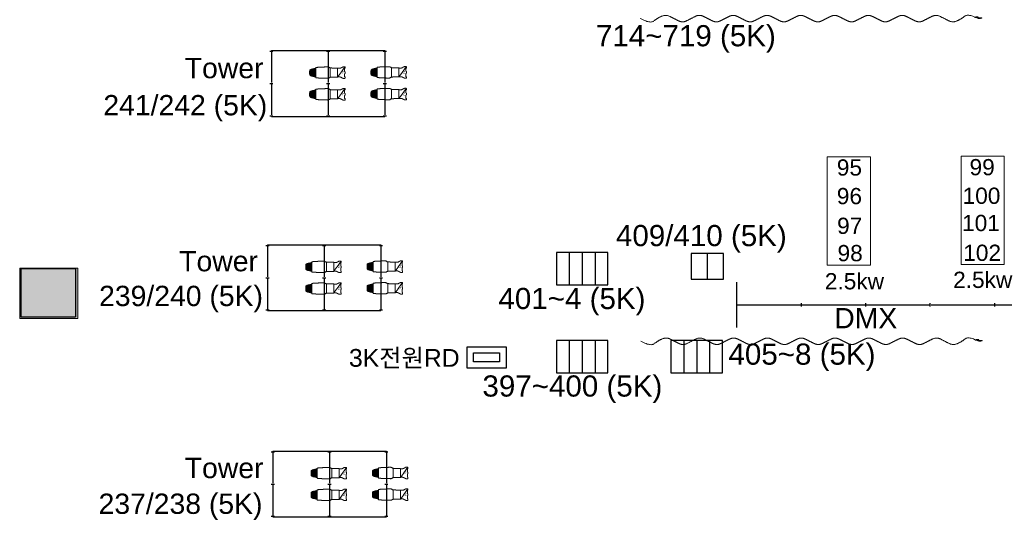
# Model space of a CAD drawing. Header units: millimetres. Extents: x -35700 to 37500, y -75689 to 43832.
# Tile 4 of 16: x -25121 to -9854, y 6339 to 14081. Entities that reach past the tile are written whole.
import ezdxf

# ---------------------------------------------------------------- set-up
doc = ezdxf.new("R2010")
doc.units = ezdxf.units.MM
doc.header["$LTSCALE"] = 250
doc.header["$PDMODE"] = 1
doc.header["$PDSIZE"] = -2
doc.linetypes.add('CENTER', pattern=[17, 15, -1, 0.00127, -0.99873])
for name, color, linetype, lineweight in [('ASHADE', 7, 'Continuous', 25), ('BALCONY-1', 7, 'Continuous', 25), ('CI_SHEET', 7, 'Continuous', 25), ('CIR-N FLOOR', 7, 'Continuous', 25), ('DMX BOX', 7, 'Continuous', 25), ('Lighting-Incandescent', 7, 'Continuous', 5), ('None', 7, 'Continuous', 5)]:
    doc.layers.add(name, color=color, linetype=linetype, lineweight=lineweight)
doc.layers.add('NonPlot-Loci', color=3, linetype='Continuous', lineweight=25, true_color=0x00ff00)
doc.layers.add('WAL', color=9, linetype='Continuous', lineweight=25, true_color=0x808080)
doc.styles.add('Arial', font='Arial')
doc.styles.add('Arial (bold)', font='Arial')

# ---------------------------------------------------------------- blocks, each defined once
blk = doc.blocks.new('Light Instr ETC Source 4 Zoom 15-30deg 750W (2D)')
at = {"color": 255, "linetype": 'Continuous', "lineweight": 18, "transparency": 33554687}
blk.add_wipeout([(0, 334), (11, 334), (19, 327), (67, 327), (67, 331), (67, 332), (67, 332), (67, 333), (68, 333), (68, 334), (69, 334), (69, 334), (70, 334), (78, 334), (86, 334), (86, 334), (87, 334), (88, 334), (88, 333), (88, 333), (89, 332), (89, 332), (89, 331), (89, 318), (89, 308), (89, 306), (89, 304), (89, 303), (88, 301), (88, 300), (87, 298), (87, 297), (86, 296), (78, 281), (70, 266), (69, 265), (69, 263), (68, 262), (68, 260), (68, 259), (67, 257), (67, 256), (67, 254), (67, 240), (67, 221), (67, 221), (67, 220), (67, 220), (68, 220), (68, 219), (68, 219), (69, 219), (69, 219), (70, 219), (70, 219), (70, 219), (71, 218), (71, 218), (71, 218), (71, 217), (71, 217), (71, 162), (72, 108), (72, 108), (72, 107), (72, 106), (72, 105), (72, 104), (73, 104), (73, 103), (73, 102), (80, 90), (85, 81), (86, 79), (87, 78), (87, 76), (88, 75), (88, 73), (88, 71), (88, 69), (88, 68), (86, -8), (86, -23), (85, -37), (85, -50), (84, -62), (84, -72), (83, -82), (82, -90), (79, -118), (79, -118), (79, -119), (79, -119), (78, -120), (78, -120), (77, -120), (77, -121), (76, -121), (73, -121), (70, -121), (69, -121), (69, -121), (68, -121), (68, -121), (67, -122), (67, -122), (67, -123), (67, -123), (60, -151), (54, -180), (54, -180), (54, -180), (54, -180), (54, -181), (54, -181), (54, -181), (54, -181), (54, -181), (46, -201), (44, -204), (43, -207), (40, -209), (38, -211), (36, -213), (33, -214), (30, -214), (19, -215), (19, -215), (19, -215), (19, -215), (19, -215), (19, -215), (19, -215), (19, -215), (19, -215), (0, -215)], dxfattribs=at).dxf.layer = 'Lighting-Incandescent'
at = {"layer": 'Lighting-Incandescent', "color": 7, "linetype": 'Continuous', "lineweight": 18, "transparency": 33554687}
blk.add_rational_spline([(0, 334), (6, 334), (11, 334), (15, 330), (19, 327), (43, 327), (67, 327), (67, 329), (67, 331), (67, 334), (70, 334), (78, 334), (86, 334), (89, 334), (89, 331), (89, 319), (89, 308), (89, 301), (86, 296), (78, 281), (70, 266), (67, 260), (67, 254), (67, 237), (67, 221), (67, 219), (69, 219), (71, 219), (71, 217), (71, 163), (72, 108), (72, 105), (73, 102), (79, 91), (85, 81), (89, 75), (88, 68), (88, 38), (85, -59), (81, -104), (79, -118), (79, -121), (76, -121), (73, -121), (70, -121), (67, -121), (67, -123), (60, -152), (54, -180), (54, -181), (54, -181), (51, -189), (42, -213), (25, -215), (19, -215), (19, -215), (19, -215), (9, -215), (0, -215)], [1, 1, 1, 1, 1, 1, 1, 1, 1, 0.707066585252, 1, 1, 1, 0.707146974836, 1, 1, 1, 0.969867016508, 1, 1, 1, 0.969867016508, 1, 1, 1, 0.707106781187, 1, 0.708406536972, 1, 1, 1, 0.968171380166, 1, 1, 1, 0.964473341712, 1, 1, 1, 1, 1, 0.741812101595, 1, 1, 1, 0.781117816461, 1, 1, 1, 0.997959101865, 1, 1, 1, 1, 1, 0.998853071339, 1, 1, 1], degree=2, knots=[0, 0, 0, 0.011536, 0.011536, 0.022256, 0.022256, 0.070031, 0.070031, 0.07443, 0.07443, 0.078936, 0.078936, 0.094983, 0.094983, 0.099489, 0.099489, 0.122964, 0.122964, 0.135383, 0.135383, 0.169014, 0.169014, 0.181434, 0.181434, 0.214542, 0.214542, 0.217438, 0.217438, 0.22034, 0.22034, 0.329289, 0.329289, 0.335669, 0.335669, 0.36023, 0.36023, 0.373697, 0.373697, 0.433817, 0.568022, 0.628911, 0.628911, 0.638128, 0.638128, 0.651811, 0.651811, 0.660393, 0.660393, 0.787305, 0.787305, 0.788183, 0.788183, 0.825222, 0.90018, 0.93716, 0.93716, 0.938155, 0.938155, 1, 1, 1], dxfattribs=at)
at = {"color": 255, "linetype": 'Continuous', "lineweight": 18, "transparency": 33554687}
blk.add_wipeout([(0, 334), (-11, 334), (-19, 327), (-67, 327), (-67, 331), (-67, 332), (-67, 332), (-67, 333), (-68, 333), (-68, 334), (-69, 334), (-69, 334), (-70, 334), (-78, 334), (-86, 334), (-86, 334), (-87, 334), (-88, 334), (-88, 333), (-88, 333), (-89, 332), (-89, 332), (-89, 331), (-89, 318), (-89, 308), (-89, 306), (-89, 304), (-89, 303), (-88, 301), (-88, 300), (-87, 298), (-87, 297), (-86, 296), (-78, 281), (-70, 266), (-69, 265), (-69, 263), (-68, 262), (-68, 260), (-68, 259), (-67, 257), (-67, 256), (-67, 254), (-67, 240), (-67, 221), (-67, 221), (-67, 220), (-67, 220), (-68, 220), (-68, 219), (-68, 219), (-69, 219), (-69, 219), (-70, 219), (-70, 219), (-70, 219), (-71, 218), (-71, 218), (-71, 218), (-71, 217), (-71, 217), (-71, 162), (-72, 108), (-72, 108), (-72, 107), (-72, 106), (-72, 105), (-72, 104), (-73, 104), (-73, 103), (-73, 102), (-80, 90), (-85, 81), (-86, 79), (-87, 78), (-87, 76), (-88, 75), (-88, 73), (-88, 71), (-88, 69), (-88, 68), (-86, -8), (-86, -23), (-85, -37), (-85, -50), (-84, -62), (-84, -72), (-83, -82), (-82, -90), (-79, -118), (-79, -118), (-79, -119), (-79, -119), (-78, -120), (-78, -120), (-77, -120), (-77, -121), (-76, -121), (-73, -121), (-70, -121), (-69, -121), (-69, -121), (-68, -121), (-68, -121), (-67, -122), (-67, -122), (-67, -123), (-67, -123), (-60, -151), (-54, -180), (-54, -180), (-54, -180), (-54, -180), (-54, -181), (-54, -181), (-54, -181), (-54, -181), (-54, -181), (-46, -201), (-44, -204), (-43, -207), (-40, -209), (-38, -211), (-36, -213), (-33, -214), (-30, -214), (-19, -215), (-19, -215), (-19, -215), (-19, -215), (-19, -215), (-19, -215), (-19, -215), (-19, -215), (-19, -215), (0, -215)], dxfattribs=at).dxf.layer = 'Lighting-Incandescent'
at = {"layer": 'Lighting-Incandescent', "linetype": 'Continuous', "lineweight": 0, "transparency": 33554687}
blk.add_hatch(color=179, dxfattribs=at).paths.add_polyline_path([(70, -121), (68, -121), (67, -123), (54, -181), (48, -197), (45, -202), (41, -209), (37, -212), (35, -213), (33, -214), (31, -214), (19, -215), (-19, -215), (-30, -214), (-35, -213), (-36, -213), (-42, -207), (-50, -192), (-54, -180), (-67, -123), (-68, -121), (-70, -121)])
at = {"layer": 'Lighting-Incandescent', "color": 7, "linetype": 'Continuous', "lineweight": 5, "transparency": 33554687}
for p, q in [((-70, 219), (69, 219)), ((-72, 105), (72, 105)), ((-67, -121), (70, -121))]:
    blk.add_line(p, q, dxfattribs=at)
at = {"layer": 'Lighting-Incandescent', "color": 7, "linetype": 'Continuous', "lineweight": 13, "transparency": 33554687, "flags": 128}
blk.add_lwpolyline([(70, -121), (68, -121), (67, -123), (54, -181), (48, -197), (45, -202), (41, -209), (37, -212), (35, -213), (33, -214), (31, -214), (19, -215), (-19, -215), (-30, -214), (-35, -213), (-36, -213), (-42, -207), (-50, -192), (-54, -180), (-67, -123), (-68, -121), (-70, -121)], close=True, dxfattribs=at)
at = {"layer": 'Lighting-Incandescent', "color": 7, "linetype": 'Continuous', "lineweight": 18, "transparency": 33554687}
blk.add_rational_spline([(0, 334), (-6, 334), (-11, 334), (-15, 330), (-19, 327), (-43, 327), (-67, 327), (-67, 329), (-67, 331), (-67, 334), (-70, 334), (-78, 334), (-86, 334), (-89, 334), (-89, 331), (-89, 319), (-89, 308), (-89, 301), (-86, 296), (-78, 281), (-70, 266), (-67, 260), (-67, 254), (-67, 237), (-67, 221), (-67, 219), (-69, 219), (-71, 219), (-71, 217), (-71, 163), (-72, 108), (-72, 105), (-73, 102), (-79, 91), (-85, 81), (-89, 75), (-88, 68), (-88, 38), (-85, -59), (-81, -104), (-79, -118), (-79, -121), (-76, -121), (-73, -121), (-70, -121), (-67, -121), (-67, -123), (-60, -152), (-54, -180), (-54, -181), (-54, -181), (-51, -189), (-42, -213), (-25, -215), (-19, -215), (-19, -215), (-19, -215), (-9, -215), (0, -215)], [1, 1, 1, 1, 1, 1, 1, 1, 1, 0.707066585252, 1, 1, 1, 0.707146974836, 1, 1, 1, 0.969867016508, 1, 1, 1, 0.969867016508, 1, 1, 1, 0.707106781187, 1, 0.708406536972, 1, 1, 1, 0.968171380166, 1, 1, 1, 0.964473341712, 1, 1, 1, 1, 1, 0.741812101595, 1, 1, 1, 0.781117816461, 1, 1, 1, 0.997959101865, 1, 1, 1, 1, 1, 0.998853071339, 1, 1, 1], degree=2, knots=[0, 0, 0, 0.011536, 0.011536, 0.022256, 0.022256, 0.070031, 0.070031, 0.07443, 0.07443, 0.078936, 0.078936, 0.094983, 0.094983, 0.099489, 0.099489, 0.122964, 0.122964, 0.135383, 0.135383, 0.169014, 0.169014, 0.181434, 0.181434, 0.214542, 0.214542, 0.217438, 0.217438, 0.22034, 0.22034, 0.329289, 0.329289, 0.335669, 0.335669, 0.36023, 0.36023, 0.373697, 0.373697, 0.433817, 0.568022, 0.628911, 0.628911, 0.638128, 0.638128, 0.651811, 0.651811, 0.660393, 0.660393, 0.787305, 0.787305, 0.788183, 0.788183, 0.825222, 0.90018, 0.93716, 0.93716, 0.938155, 0.938155, 1, 1, 1], dxfattribs=at)
at = {"layer": 'None', "color": 7, "linetype": 'Continuous', "lineweight": 13, "transparency": 33554687}
blk.add_line((-88, 333), (71, 218), dxfattribs=at)
at = {"layer": 'None', "color": 7, "transparency": 33554687, "insert": (-20, 299), "char_height": 37.8, "width": 40.56, "attachment_point": 2, "rotation": 90, "line_spacing_factor": 0.962448, "style": 'Arial'}
blk.add_mtext('Z', dxfattribs=at)
at = {"layer": 'None', "color": 0, "flags": 1}
for tag in ['Frame_Size', 'Weight', '3D_Symbol_Name', 'Model_Name', 'Inst_Type', 'Wattage', 'Lamp', 'Frame_Size', 'Weight', 'Device_Type', 'Beam_Angle', 'Field_Angle', 'Remarks', 'Candlepower', 'Beam_Angle_2', 'Field_Angle_2', 'Num_Channels', 'FixtureID']:
    blk.add_attdef(tag, (-89, -215), '', height=0.18, dxfattribs=at)
blk = doc.blocks.new('1134.1.1.0.0 (2D)')
at = {"layer": 'None', "color": 7, "transparency": 33554687}
blk.add_blockref('Light Instr ETC Source 4 Zoom 15-30deg 750W (2D)', (0, 0), dxfattribs=at)
blk = doc.blocks.new('1135.1.1.0.0 (2D)')
at = {"layer": 'None', "color": 7, "transparency": 33554687}
blk.add_blockref('Light Instr ETC Source 4 Zoom 15-30deg 750W (2D)', (0, 0), dxfattribs=at)
blk = doc.blocks.new('1136.1.1.0.0 (2D)')
at = {"layer": 'None', "color": 7, "transparency": 33554687}
blk.add_blockref('Light Instr ETC Source 4 Zoom 15-30deg 750W (2D)', (0, 0), dxfattribs=at)
blk = doc.blocks.new('1137.1.1.0.0 (2D)')
at = {"layer": 'None', "color": 7, "transparency": 33554687}
blk.add_blockref('Light Instr ETC Source 4 Zoom 15-30deg 750W (2D)', (0, 0), dxfattribs=at)
blk = doc.blocks.new('1138.1.1.0.0 (2D)')
at = {"layer": 'None', "color": 7, "transparency": 33554687}
blk.add_blockref('Light Instr ETC Source 4 Zoom 15-30deg 750W (2D)', (0, 0), dxfattribs=at)
blk = doc.blocks.new('1139.1.1.0.0 (2D)')
at = {"layer": 'None', "color": 7, "transparency": 33554687}
blk.add_blockref('Light Instr ETC Source 4 Zoom 15-30deg 750W (2D)', (0, 0), dxfattribs=at)
blk = doc.blocks.new('1140.1.1.0.0 (2D)')
at = {"layer": 'None', "color": 7, "transparency": 33554687}
blk.add_blockref('Light Instr ETC Source 4 Zoom 15-30deg 750W (2D)', (0, 0), dxfattribs=at)
blk = doc.blocks.new('1141.1.1.0.0 (2D)')
at = {"layer": 'None', "color": 7, "transparency": 33554687}
blk.add_blockref('Light Instr ETC Source 4 Zoom 15-30deg 750W (2D)', (0, 0), dxfattribs=at)
blk = doc.blocks.new('1142.1.1.0.0 (2D)')
at = {"layer": 'None', "color": 7, "transparency": 33554687}
blk.add_blockref('Light Instr ETC Source 4 Zoom 15-30deg 750W (2D)', (0, 0), dxfattribs=at)
blk = doc.blocks.new('1143.1.1.0.0 (2D)')
at = {"layer": 'None', "color": 7, "transparency": 33554687}
blk.add_blockref('Light Instr ETC Source 4 Zoom 15-30deg 750W (2D)', (0, 0), dxfattribs=at)
blk = doc.blocks.new('1144.1.1.0.0 (2D)')
at = {"layer": 'None', "color": 7, "transparency": 33554687}
blk.add_blockref('Light Instr ETC Source 4 Zoom 15-30deg 750W (2D)', (0, 0), dxfattribs=at)
blk = doc.blocks.new('1145.1.1.0.0 (2D)')
at = {"layer": 'None', "color": 7, "transparency": 33554687}
blk.add_blockref('Light Instr ETC Source 4 Zoom 15-30deg 750W (2D)', (0, 0), dxfattribs=at)
blk = doc.blocks.new('Soft Goods (2D)-9')
at = {"layer": 'None', "color": 12, "linetype": 'Continuous', "lineweight": 13, "true_color": 0xdd0000, "transparency": 33554687}
for points, knots in [([(-5240, 0), (-5320, 9), (-5280, 12), (-5240, 15), (-5200, 18), (-5160, 21), (-5240, 30)], [0, 0, 0, 0.333429, 0.333429, 0.666762, 0.666762, 1, 1, 1]), ([(0, 0), (-158, -80), (-257, 2), (-394, 66), (-459, 33), (-524, 0), (-589, -33), (-655, -67), (-786, 0), (-917, 67), (-983, 33), (-1048, 0), (-1113, -33), (-1179, -67), (-1245, -33), (-1310, 0), (-1375, 33), (-1441, 67), (-1507, 33), (-1572, 0), (-1637, -33), (-1703, -67), (-1769, -33), (-1834, 0), (-1899, 33), (-1965, 67), (-2031, 33), (-2096, 0), (-2161, -33), (-2227, -67), (-2293, -33), (-2358, 0), (-2423, 33), (-2489, 67), (-2554, 33), (-2620, 0), (-2686, -33), (-2751, -67), (-2817, -33), (-2882, 0), (-2948, 33), (-3013, 67), (-3078, 33), (-3144, 0), (-3210, -33), (-3275, -67), (-3340, -33), (-3406, 0), (-3472, 33), (-3537, 67), (-3602, 33), (-3668, 0), (-3734, -33), (-3799, -67), (-3864, -33), (-3930, 0), (-3996, 33), (-4061, 67), (-4126, 33), (-4192, 0), (-4258, -33), (-4323, -67), (-4388, -33), (-4454, 0), (-4519, 33), (-4585, 67), (-4716, 0), (-4846, -66), (-4983, -2), (-5082, 80), (-5240, 0)], [0, 0, 0, 0.025448, 0.050895, 0.076343, 0.076343, 0.101898, 0.101898, 0.12756, 0.153221, 0.178883, 0.178883, 0.204545, 0.204545, 0.230207, 0.230207, 0.255868, 0.255868, 0.28153, 0.28153, 0.307191, 0.307191, 0.332853, 0.332853, 0.358514, 0.358514, 0.384175, 0.384175, 0.409836, 0.409836, 0.435497, 0.435497, 0.461158, 0.461158, 0.486819, 0.486819, 0.512479, 0.512479, 0.53814, 0.53814, 0.5638, 0.5638, 0.589461, 0.589461, 0.615121, 0.615121, 0.640781, 0.640781, 0.666441, 0.666441, 0.692101, 0.692101, 0.71776, 0.71776, 0.74342, 0.74342, 0.76908, 0.76908, 0.794739, 0.794739, 0.820398, 0.820398, 0.846058, 0.846058, 0.871716, 0.871716, 0.897372, 0.923029, 0.948686, 0.974343, 1, 1, 1])]:
    blk.add_open_spline(points, degree=2, knots=knots, dxfattribs=at)
at = {"layer": 'NonPlot-Loci', "linetype": 'Continuous', "lineweight": 5}
blk.add_point((0, 0), dxfattribs=at)
blk = doc.blocks.new('Soft Goods (2D)-12')
at = {"layer": 'None', "color": 12, "linetype": 'Continuous', "lineweight": 13, "true_color": 0xdd0000, "transparency": 33554687}
for points, knots in [([(-5240, 0), (-5320, 9), (-5280, 12), (-5240, 15), (-5200, 18), (-5160, 21), (-5240, 30)], [0, 0, 0, 0.333429, 0.333429, 0.666762, 0.666762, 1, 1, 1]), ([(0, 0), (-158, -80), (-257, 2), (-394, 66), (-459, 33), (-524, 0), (-589, -33), (-655, -67), (-786, 0), (-917, 67), (-983, 33), (-1048, 0), (-1113, -33), (-1179, -67), (-1245, -33), (-1310, 0), (-1375, 33), (-1441, 67), (-1507, 33), (-1572, 0), (-1637, -33), (-1703, -67), (-1769, -33), (-1834, 0), (-1899, 33), (-1965, 67), (-2031, 33), (-2096, 0), (-2161, -33), (-2227, -67), (-2293, -33), (-2358, 0), (-2423, 33), (-2489, 67), (-2554, 33), (-2620, 0), (-2686, -33), (-2751, -67), (-2817, -33), (-2882, 0), (-2948, 33), (-3013, 67), (-3078, 33), (-3144, 0), (-3210, -33), (-3275, -67), (-3340, -33), (-3406, 0), (-3472, 33), (-3537, 67), (-3602, 33), (-3668, 0), (-3734, -33), (-3799, -67), (-3864, -33), (-3930, 0), (-3996, 33), (-4061, 67), (-4126, 33), (-4192, 0), (-4258, -33), (-4323, -67), (-4388, -33), (-4454, 0), (-4519, 33), (-4585, 67), (-4716, 0), (-4846, -66), (-4983, -2), (-5082, 80), (-5240, 0)], [0, 0, 0, 0.025448, 0.050895, 0.076343, 0.076343, 0.101898, 0.101898, 0.12756, 0.153221, 0.178883, 0.178883, 0.204545, 0.204545, 0.230207, 0.230207, 0.255868, 0.255868, 0.28153, 0.28153, 0.307191, 0.307191, 0.332853, 0.332853, 0.358514, 0.358514, 0.384175, 0.384175, 0.409836, 0.409836, 0.435497, 0.435497, 0.461158, 0.461158, 0.486819, 0.486819, 0.512479, 0.512479, 0.53814, 0.53814, 0.5638, 0.5638, 0.589461, 0.589461, 0.615121, 0.615121, 0.640781, 0.640781, 0.666441, 0.666441, 0.692101, 0.692101, 0.71776, 0.71776, 0.74342, 0.74342, 0.76908, 0.76908, 0.794739, 0.794739, 0.820398, 0.820398, 0.846058, 0.846058, 0.871716, 0.871716, 0.897372, 0.923029, 0.948686, 0.974343, 1, 1, 1])]:
    blk.add_open_spline(points, degree=2, knots=knots, dxfattribs=at)
at = {"layer": 'NonPlot-Loci', "linetype": 'Continuous', "lineweight": 5}
blk.add_point((0, 0), dxfattribs=at)
blk = doc.blocks.new('Group-89')
at = {"layer": 'None', "color": 1, "linetype": 'Continuous', "lineweight": 25, "true_color": 0xff0000, "transparency": 33554687}
for p, q in [((0, -25), (0, 25)), ((1000, -25), (1000, 25)), ((2000, -25), (2000, 25)), ((3000, -25), (3000, 25)), ((4000, -25), (4000, 25))]:
    blk.add_line(p, q, dxfattribs=at)
blk = doc.blocks.new('Group-90')
at = {"layer": 'None', "color": 1, "linetype": 'Continuous', "lineweight": 25, "true_color": 0xff0000, "transparency": 33554687}
for p, q in [((12.5, 0), (987.5, 0)), ((1012.5, 0), (1987.5, 0)), ((2012.5, 0), (2987.5, 0)), ((3012.5, 0), (3987.5, 0)), ((4012.5, 0), (4987.5, 0))]:
    blk.add_line(p, q, dxfattribs=at)
blk = doc.blocks.new('Lighting Pipe (2D)-2')
at = {"layer": 'None', "color": 1, "linetype": 'Continuous', "lineweight": 25, "true_color": 0xff0000, "transparency": 33554687}
blk.add_line((1, -350), (1, 350), dxfattribs=at)
at = {"layer": 'None', "color": 1, "true_color": 0xff0000, "transparency": 33554687}
for name in ['Group-89', 'Group-90']:
    blk.add_blockref(name, (0, 0), dxfattribs=at)
blk = doc.blocks.new('Group-100')
at = {"layer": 'None', "color": 1, "linetype": 'Continuous', "lineweight": 25, "true_color": 0xff0000, "transparency": 33554687}
for p, q in [((10, 905), (10, 855)), ((510, 905), (510, 855)), ((1010, 905), (1010, 855)), ((10, 25), (10, -25)), ((510, 25), (510, -25)), ((1010, 25), (1010, -25)), ((10, -855), (10, -905)), ((510, -855), (510, -905)), ((1010, -855), (1010, -905))]:
    blk.add_line(p, q, dxfattribs=at)
blk = doc.blocks.new('Group-101')
at = {"layer": 'None', "color": 1, "linetype": 'Continuous', "lineweight": 25, "true_color": 0xff0000, "transparency": 33554687}
for p, q in [((0, 880), (10, 880)), ((0, 880), (0, -880)), ((22.5, 880), (497.5, 880)), ((522.5, 880), (997.5, 880)), ((1010, 880), (1020, 880)), ((1020, 880), (1020, -880)), ((0, 0), (10, 0)), ((22.5, 0), (497.5, 0)), ((522.5, 0), (997.5, 0)), ((1010, 0), (1020, 0)), ((0, -880), (10, -880)), ((22.5, -880), (497.5, -880)), ((522.5, -880), (997.5, -880)), ((1010, -880), (1020, -880))]:
    blk.add_line(p, q, dxfattribs=at)
blk = doc.blocks.new('Lighting Pipe Ladder (2D)-4')
at = {"layer": 'None', "color": 1, "true_color": 0xff0000, "transparency": 33554687}
for name in ['Group-101', 'Group-100']:
    blk.add_blockref(name, (0, 0), dxfattribs=at)
blk = doc.blocks.new('Group-102')
at = {"layer": 'None', "color": 1, "linetype": 'Continuous', "lineweight": 25, "true_color": 0xff0000, "transparency": 33554687}
for p, q in [((10, 905), (10, 855)), ((510, 905), (510, 855)), ((1010, 905), (1010, 855)), ((10, 25), (10, -25)), ((510, 25), (510, -25)), ((1010, 25), (1010, -25)), ((10, -855), (10, -905)), ((510, -855), (510, -905)), ((1010, -855), (1010, -905))]:
    blk.add_line(p, q, dxfattribs=at)
blk = doc.blocks.new('Group-103')
at = {"layer": 'None', "color": 1, "linetype": 'Continuous', "lineweight": 25, "true_color": 0xff0000, "transparency": 33554687}
for p, q in [((0, 880), (10, 880)), ((0, 880), (0, -880)), ((22.5, 880), (497.5, 880)), ((522.5, 880), (997.5, 880)), ((1010, 880), (1020, 880)), ((1020, 880), (1020, -880)), ((0, 0), (10, 0)), ((22.5, 0), (497.5, 0)), ((522.5, 0), (997.5, 0)), ((1010, 0), (1020, 0)), ((0, -880), (10, -880)), ((22.5, -880), (497.5, -880)), ((522.5, -880), (997.5, -880)), ((1010, -880), (1020, -880))]:
    blk.add_line(p, q, dxfattribs=at)
blk = doc.blocks.new('Lighting Pipe Ladder (2D)-5')
at = {"layer": 'None', "color": 1, "true_color": 0xff0000, "transparency": 33554687}
for name in ['Group-103', 'Group-102']:
    blk.add_blockref(name, (0, 0), dxfattribs=at)
blk = doc.blocks.new('Group-104')
at = {"layer": 'None', "color": 1, "linetype": 'Continuous', "lineweight": 25, "true_color": 0xff0000, "transparency": 33554687}
for p, q in [((10, 905), (10, 855)), ((510, 905), (510, 855)), ((1010, 905), (1010, 855)), ((10, 25), (10, -25)), ((510, 25), (510, -25)), ((1010, 25), (1010, -25)), ((10, -855), (10, -905)), ((510, -855), (510, -905)), ((1010, -855), (1010, -905))]:
    blk.add_line(p, q, dxfattribs=at)
blk = doc.blocks.new('Group-105')
at = {"layer": 'None', "color": 1, "linetype": 'Continuous', "lineweight": 25, "true_color": 0xff0000, "transparency": 33554687}
for p, q in [((0, 880), (10, 880)), ((0, 880), (0, -880)), ((22.5, 880), (497.5, 880)), ((522.5, 880), (997.5, 880)), ((1010, 880), (1020, 880)), ((1020, 880), (1020, -880)), ((0, 0), (10, 0)), ((22.5, 0), (497.5, 0)), ((522.5, 0), (997.5, 0)), ((1010, 0), (1020, 0)), ((0, -880), (10, -880)), ((22.5, -880), (497.5, -880)), ((522.5, -880), (997.5, -880)), ((1010, -880), (1020, -880))]:
    blk.add_line(p, q, dxfattribs=at)
blk = doc.blocks.new('Lighting Pipe Ladder (2D)-6')
at = {"layer": 'None', "color": 1, "true_color": 0xff0000, "transparency": 33554687}
for name in ['Group-105', 'Group-104']:
    blk.add_blockref(name, (0, 0), dxfattribs=at)

msp = doc.modelspace()

# ---------------------------------------------------------------- linework, layer by layer
at = {"layer": 'BALCONY-1', "color": 5, "lineweight": 25, "true_color": 0x0000ff, "flags": 128}
msp.add_lwpolyline([(-18084, 8918), (-17680, 8918), (-17680, 8781), (-18084, 8781)], close=True, dxfattribs=at)
at = {"layer": 'CIR-N FLOOR', "color": 7, "linetype": 'Continuous'}
for p, q in [((-15999, 10474), (-16799, 10474)), ((-16799, 10474), (-16799, 9974)), ((-16599, 10474), (-16599, 9974)), ((-16399, 10474), (-16399, 9974)), ((-16199, 10474), (-16199, 9974)), ((-15999, 9974), (-15999, 10474)), ((-14709, 10459), (-14709, 10059)), ((-14209, 10459), (-14709, 10459)), ((-14459, 10459), (-14459, 10059)), ((-14209, 10059), (-14209, 10459)), ((-16799, 9974), (-15999, 9974)), ((-14709, 10059), (-14209, 10059)), ((-15999, 9108), (-16799, 9108)), ((-16799, 9108), (-16799, 8608)), ((-16599, 9108), (-16599, 8608)), ((-16399, 9108), (-16399, 8608)), ((-16199, 9108), (-16199, 8608)), ((-15999, 8608), (-15999, 9108)), ((-14224, 9108), (-15024, 9108)), ((-15024, 9108), (-15024, 8608)), ((-14824, 9108), (-14824, 8608)), ((-14624, 9108), (-14624, 8608)), ((-14424, 9108), (-14424, 8608)), ((-14224, 8608), (-14224, 9108)), ((-16799, 8608), (-15999, 8608)), ((-15024, 8608), (-14224, 8608))]:
    msp.add_line(p, q, dxfattribs=at)
at = {"layer": 'DMX BOX', "color": 5, "linetype": 'CENTER', "true_color": 0x0000ff, "flags": 128}
msp.add_lwpolyline([(-18184, 9011), (-17576, 9011), (-17576, 8681), (-18184, 8681)], close=True, dxfattribs=at)
at = {"layer": 'None', "color": 7, "linetype": 'Continuous', "lineweight": 13, "transparency": 33554687}
for p, q in [((-25121, 10231), (-25121, 9451)), ((-25121, 10231), (-24221, 10231)), ((-24221, 10231), (-24221, 9451)), ((-25121, 9451), (-24221, 9451))]:
    msp.add_line(p, q, dxfattribs=at)
at = {"layer": 'None', "color": 7, "linetype": 'Continuous', "lineweight": 13, "transparency": 33554687, "flags": 128}
for points in [[(-12600, 11955), (-11930, 11955), (-11930, 10275), (-12600, 10275)], [(-10524, 11969), (-9854, 11969), (-9854, 10289), (-10524, 10289)]]:
    msp.add_lwpolyline(points, close=True, dxfattribs=at)
at = {"layer": 'None', "color": 7, "linetype": 'Continuous', "transparency": 33554687}
msp.add_solid([(-25121, 10231), (-24221, 10231), (-25121, 9451), (-24221, 9451)], dxfattribs=at)
at = {"layer": 'WAL', "color": 7, "linetype": 'Continuous'}
for p, q in [((-25104, 10227), (-24254, 10227)), ((-25104, 10227), (-25104, 9477)), ((-24254, 10227), (-24254, 9477)), ((-25104, 9477), (-24254, 9477))]:
    msp.add_line(p, q, dxfattribs=at)
msp.add_solid([(-25104, 10227), (-25104, 9477), (-24254, 10227), (-24254, 9477)], dxfattribs=at)

# ---------------------------------------------------------------- block references
at = {"layer": 'None', "color": 12, "true_color": 0xdd0000, "transparency": 33554687, "xscale": -1}
for name, p in [('Soft Goods (2D)-12', (-15498, 14098)), ('Soft Goods (2D)-9', (-15491, 9098))]:
    msp.add_blockref(name, p, dxfattribs=at)
at = {"layer": 'None', "color": 1, "true_color": 0xff0000, "transparency": 33554687, "rotation": 270}
for name, p in [('1136.1.1.0.0 (2D)', (-20410, 13261, 7000)), ('1134.1.1.0.0 (2D)', (-19459, 13265, 7000)), ('1137.1.1.0.0 (2D)', (-20410, 12925, 7000)), ('1135.1.1.0.0 (2D)', (-19459, 12929, 7000)), ('1140.1.1.0.0 (2D)', (-20471, 10251, 7000)), ('1138.1.1.0.0 (2D)', (-19519, 10255, 7000)), ('1141.1.1.0.0 (2D)', (-20471, 9915, 7000)), ('1139.1.1.0.0 (2D)', (-19519, 9919, 7000)), ('1144.1.1.0.0 (2D)', (-20388, 7054, 7000)), ('1142.1.1.0.0 (2D)', (-19436, 7057, 7000)), ('1145.1.1.0.0 (2D)', (-20388, 6718, 7000)), ('1143.1.1.0.0 (2D)', (-19436, 6722, 7000))]:
    msp.add_blockref(name, p, dxfattribs=at)
at = {"layer": 'None', "color": 1, "true_color": 0xff0000, "transparency": 33554687}
msp.add_blockref('Lighting Pipe (2D)-2', (-14001, 9664, 9000), dxfattribs=at)

# ---------------------------------------------------------------- texts
at = {"layer": 'ASHADE', "color": 7, "char_height": 314.7, "attachment_point": 1, "line_spacing_factor": 0.25, "style": 'Arial'}
for insert in [(-22562, 13489), (-22648, 10497), (-22562, 7292)]:
    msp.add_mtext('Tower', dxfattribs=dict(at, insert=insert))
at = {"layer": 'CI_SHEET', "color": 7, "char_height": 251.7, "attachment_point": 1, "line_spacing_factor": 0.25, "style": 'Arial'}
for s, insert in [('95', (-12451, 11917)), ('99', (-10393, 11922)), ('96', (-12451, 11474)), ('100', (-10501, 11479)), ('97', (-12447, 11013)), ('101', (-10509, 11057)), ('98', (-12440, 10590)), ('102', (-10491, 10595)), ('2.5kw', (-12637, 10154)), ('2.5kw', (-10648, 10176))]:
    msp.add_mtext(s, dxfattribs=dict(at, insert=insert))
at = {"layer": 'CIR-N FLOOR', "color": 7, "attachment_point": 1, "line_spacing_factor": 0.25, "style": 'Arial'}
for s, insert, char_height in [('714~719 (5K)', (-16186, 13997), 327.98), ('241/242 (5K)', (-23824, 12914), 314.65), ('409/410 (5K)', (-15876, 10900), 327.98), ('239/240 (5K)', (-23890, 9958), 314.65), ('401~4 (5K)', (-17698, 9925), 328), ('405~8 (5K)', (-14131, 9063), 328), ('397~400 (5K)', (-17946, 8569), 327.98), ('237/238 (5K)', (-23898, 6738), 314.65)]:
    msp.add_mtext(s, dxfattribs=dict(at, insert=insert, char_height=char_height))
at = {"layer": 'DMX BOX', "color": 5, "true_color": 0x0000ff, "insert": (-20016, 8978), "char_height": 275.3, "attachment_point": 1, "line_spacing_factor": 0.251004, "style": 'Arial (bold)'}
msp.add_mtext('3K전원RD', dxfattribs=at)
at = {"layer": 'None', "color": 5, "true_color": 0x0000ff, "transparency": 33554687, "insert": (-12491, 9614), "char_height": 314.7, "attachment_point": 1, "line_spacing_factor": 0.962448, "style": 'Arial (bold)'}
msp.add_mtext('DMX', dxfattribs=at)

# ---------------------------------------------------------------- next in the draw order: block references
at = {"layer": 'None', "color": 1, "true_color": 0xff0000, "transparency": 33554687, "xscale": -1, "rotation": 90}
for name, p in [('Lighting Pipe Ladder (2D)-4', (-20339, 13603, 7000)), ('Lighting Pipe Ladder (2D)-5', (-20399, 10593, 7000)), ('Lighting Pipe Ladder (2D)-6', (-20316, 7396, 7000))]:
    msp.add_blockref(name, p, dxfattribs=at)

doc.saveas('drawing.dxf')
